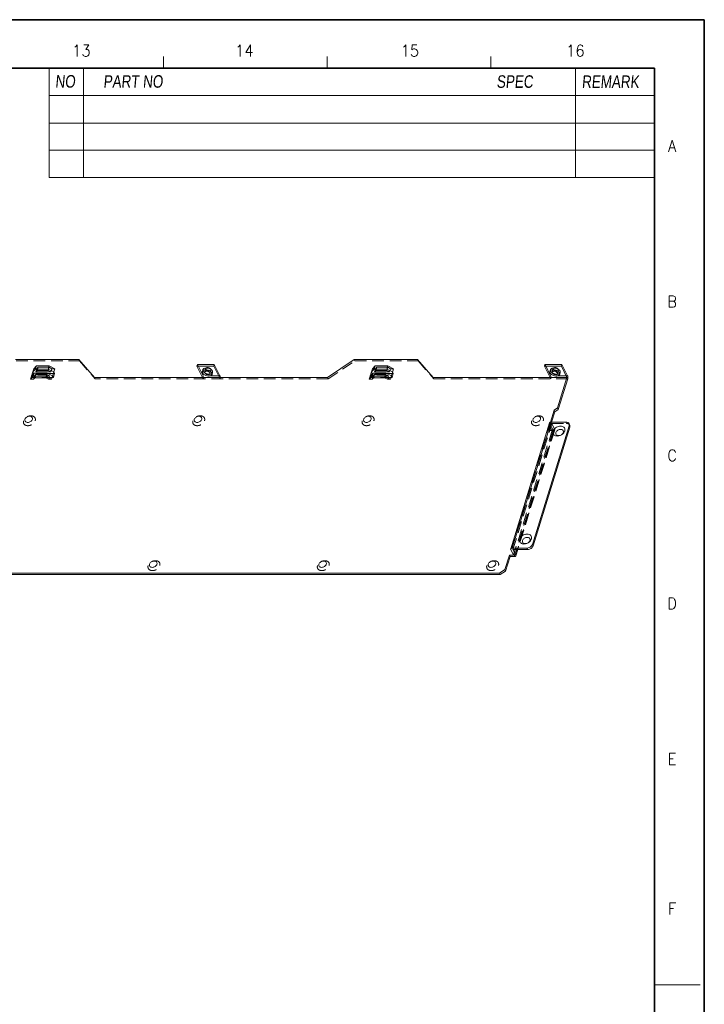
# Model space of a CAD drawing. Header units: millimetres. Extents: x 4497 to 11741, y 5958 to 12619.
# Tile 125 of 256: x 5410 to 5708, y 8010 to 8438. Entities that reach past the tile are written whole.
import ezdxf
from ezdxf.enums import TextEntityAlignment as Align

# ---------------------------------------------------------------- set-up
doc = ezdxf.new("R2010")
doc.units = ezdxf.units.MM
doc.header["$LTSCALE"] = 0.8
doc.linetypes.add('HIDDEN', pattern=[9.525, 6.35, -3.175])
doc.layers.get('0').update_dxf_attribs({"linetype": 'CONTINUOUS', "lineweight": 0})
doc.layers.add('3', color=5, linetype='HIDDEN', lineweight=0)
doc.styles.get("Standard").update_dxf_attribs({"font": 'romans.shx', "width": 0.8, "oblique": 5, "bigfont": 'whgtxt.shx'})

msp = doc.modelspace()

# ---------------------------------------------------------------- linework, layer by layer
at = {"color": 7, "linetype": 'Continuous'}
for p, q in [((5472.315, 8417.228), (5472.315, 8422.208)), ((5543.536, 8417.228), (5543.536, 8422.208)), ((5614.756, 8417.228), (5614.756, 8422.208)), ((5614.756, 8417.228), (5614.756, 8422.208)), ((5685.977, 8018.294), (5705.899, 8018.294))]:
    msp.add_line(p, q, dxfattribs=at)
at = {"color": 7, "linetype": 'Continuous', "lineweight": 35}
for p in [(4546.45, 8417.228), (5685.977, 7619.36)]:
    msp.add_line(p, (5685.977, 8417.228), dxfattribs=at)
at = {"color": 7}
for p, q in [((5422.511, 8417.228), (5422.511, 8369.625)), ((5437.452, 8417.228), (5437.452, 8369.625)), ((5651.612, 8417.228), (5651.612, 8369.625)), ((5422.511, 8405.275), (5685.977, 8405.275)), ((5422.511, 8393.322), (5685.977, 8393.322)), ((5422.511, 8381.579), (5685.977, 8381.579)), ((5422.511, 8369.625), (5685.977, 8369.625))]:
    msp.add_line(p, q, dxfattribs=at)
at = {"linetype": 'Continuous'}
for p, q in [((5407.789, 8290.38), (5435.42, 8290.38)), ((5415.765, 8286.385), (5416.997, 8287.629)), ((5416.561, 8286.219), (5416.997, 8287.629)), ((5416.997, 8287.629), (5422.523, 8287.629)), ((5422.087, 8286.219), (5422.523, 8287.629)), ((5422.523, 8287.629), (5424.975, 8286.385)), ((5435.42, 8290.38), (5442.21, 8282.547)), ((5486.79, 8287.52), (5487.032, 8288.303)), ((5489.231, 8282.547), (5486.79, 8287.52)), ((5486.79, 8287.52), (5494.159, 8287.52)), ((5487.032, 8288.303), (5494.401, 8288.303)), ((5494.159, 8287.52), (5494.401, 8288.303)), ((5494.159, 8287.52), (5496.599, 8282.547)), ((5494.401, 8288.303), (5496.841, 8283.33)), ((5543.619, 8282.547), (5555.25, 8290.38)), ((5555.25, 8290.38), (5582.882, 8290.38)), ((5563.227, 8286.385), (5564.459, 8287.629)), ((5564.023, 8286.219), (5564.459, 8287.629)), ((5564.459, 8287.629), (5569.985, 8287.629)), ((5569.549, 8286.219), (5569.985, 8287.629)), ((5569.985, 8287.629), (5572.437, 8286.385)), ((5582.882, 8290.38), (5589.672, 8282.547)), ((5638.121, 8287.52), (5638.363, 8288.303)), ((5638.121, 8287.52), (5645.489, 8287.52)), ((5640.561, 8282.547), (5638.121, 8287.52)), ((5638.363, 8288.303), (5645.731, 8288.303)), ((5645.489, 8287.52), (5645.731, 8288.303)), ((5645.489, 8287.52), (5647.929, 8282.547)), ((5645.731, 8288.303), (5648.171, 8283.33)), ((5414.361, 8281.842), (5415.765, 8286.385)), ((5414.796, 8283.252), (5416.028, 8284.495)), ((5415.329, 8284.975), (5416.561, 8286.219)), ((5415.634, 8284.354), (5415.329, 8284.975)), ((5415.519, 8283.981), (5415.634, 8284.354)), ((5415.593, 8283.085), (5416.028, 8284.495)), ((5415.888, 8284.354), (5415.634, 8284.354)), ((5416.028, 8284.495), (5421.555, 8284.495)), ((5416.561, 8286.219), (5422.087, 8286.219)), ((5417.248, 8285.597), (5416.632, 8284.975)), ((5423.237, 8284.975), (5416.632, 8284.975)), ((5422.011, 8285.597), (5417.248, 8285.597)), ((5421.119, 8283.085), (5421.555, 8284.495)), ((5421.555, 8284.495), (5424.007, 8283.252)), ((5424.347, 8284.354), (5421.834, 8284.354)), ((5423.237, 8284.975), (5422.011, 8285.597)), ((5422.087, 8286.219), (5424.54, 8284.975)), ((5423.571, 8281.842), (5424.975, 8286.385)), ((5489.198, 8285.211), (5489.44, 8285.994)), ((5493.402, 8283.912), (5493.644, 8284.695)), ((5561.823, 8281.842), (5563.227, 8286.385)), ((5562.258, 8283.252), (5563.49, 8284.495)), ((5562.791, 8284.975), (5564.023, 8286.219)), ((5563.096, 8284.354), (5562.791, 8284.975)), ((5562.981, 8283.981), (5563.096, 8284.354)), ((5563.055, 8283.085), (5563.49, 8284.495)), ((5563.35, 8284.354), (5563.096, 8284.354)), ((5563.49, 8284.495), (5569.017, 8284.495)), ((5564.023, 8286.219), (5569.549, 8286.219)), ((5564.709, 8285.597), (5564.093, 8284.975)), ((5570.699, 8284.975), (5564.093, 8284.975)), ((5569.473, 8285.597), (5564.709, 8285.597)), ((5568.581, 8283.085), (5569.017, 8284.495)), ((5569.017, 8284.495), (5571.469, 8283.252)), ((5571.809, 8284.354), (5569.296, 8284.354)), ((5570.699, 8284.975), (5569.473, 8285.597)), ((5569.549, 8286.219), (5572.001, 8284.975)), ((5571.033, 8281.842), (5572.437, 8286.385)), ((5640.528, 8285.211), (5640.771, 8285.994)), ((5644.732, 8283.912), (5644.974, 8284.695)), ((5414.361, 8281.842), (5415.593, 8283.085)), ((5415.663, 8281.842), (5414.361, 8281.842)), ((5415.593, 8283.085), (5421.119, 8283.085)), ((5416.279, 8282.464), (5415.663, 8281.842)), ((5421.043, 8282.464), (5416.279, 8282.464)), ((5422.269, 8281.842), (5421.043, 8282.464)), ((5421.119, 8283.085), (5423.571, 8281.842)), ((5423.571, 8281.842), (5422.269, 8281.842)), ((5543.619, 8282.547), (5442.21, 8282.547)), ((5561.823, 8281.842), (5563.055, 8283.085)), ((5563.125, 8281.842), (5561.823, 8281.842)), ((5563.055, 8283.085), (5568.581, 8283.085)), ((5563.741, 8282.464), (5563.125, 8281.842)), ((5568.505, 8282.464), (5563.741, 8282.464)), ((5569.731, 8281.842), (5568.505, 8282.464)), ((5568.581, 8283.085), (5571.033, 8281.842)), ((5571.033, 8281.842), (5569.731, 8281.842)), ((5647.929, 8282.547), (5589.672, 8282.547)), ((5643.838, 8269.309), (5647.929, 8282.547)), ((5648.234, 8281.926), (5644.143, 8268.687)), ((5640.732, 8263.132), (5642.326, 8268.291)), ((5641.242, 8263.174), (5642.631, 8267.669)), ((5642.326, 8268.291), (5643.838, 8269.309)), ((5642.631, 8267.669), (5642.326, 8268.291)), ((5642.631, 8267.669), (5644.143, 8268.687)), ((5644.143, 8268.687), (5643.838, 8269.309)), ((5623.428, 8208.014), (5640.372, 8262.847)), ((5624.078, 8208.341), (5641.023, 8263.174)), ((5647.47, 8263.174), (5641.023, 8263.174)), ((5648.781, 8262.488), (5649.086, 8261.867)), ((5632.852, 8209.907), (5648.828, 8261.607)), ((5633.157, 8209.286), (5649.133, 8260.985)), ((5648.828, 8261.607), (5649.133, 8260.985)), ((5623.462, 8207.719), (5624.682, 8205.233)), ((5630.525, 8208.341), (5624.078, 8208.341)), ((5624.383, 8207.719), (5630.83, 8207.719)), ((5625.603, 8205.233), (5624.383, 8207.719)), ((5626.372, 8207.719), (5625.603, 8205.233)), ((5626.497, 8207.719), (5625.638, 8204.938)), ((5630.83, 8207.719), (5630.525, 8208.341)), ((5633.157, 8209.286), (5632.852, 8209.907)), ((5620.904, 8198.966), (5622.84, 8205.233)), ((5621.209, 8198.345), (5623.145, 8204.611)), ((5622.84, 8205.233), (5624.682, 8205.233)), ((5622.84, 8205.233), (5623.145, 8204.611)), ((5623.145, 8204.611), (5624.987, 8204.611)), ((5618.577, 8197.4), (5620.904, 8198.966)), ((5621.209, 8198.345), (5618.882, 8196.778)), ((5621.209, 8198.345), (5620.904, 8198.966)), ((5314.627, 8197.4), (5618.577, 8197.4)), ((5314.932, 8196.778), (5618.882, 8196.778)), ((5618.882, 8196.778), (5618.577, 8197.4))]:
    msp.add_line(p, q, dxfattribs=at)
at = {"color": 7, "linetype": 'Continuous', "lineweight": 35}
msp.add_lwpolyline([(5707.723, 8438.294), (4519.723, 8438.294), (4519.723, 7598.294), (5707.723, 7598.294)], close=True, dxfattribs=at)
at = {"linetype": 'Continuous'}
for centre, radius, start, end in [((5490.857, 8284.057), 2.655, 94.03215, 94.88524), ((5642.187, 8284.057), 2.655, 94.03215, 94.88524), ((5630.918, 8210.59), 2.056, 321.43538, 329.57931)]:
    msp.add_arc(centre, radius, start, end, dxfattribs=at)
for points, knots in [([(5489.274, 8284.561), (5489.222, 8284.666), (5489.151, 8284.88), (5489.167, 8285.109), (5489.198, 8285.209)], [0, 0, 0, 0, 0.5252062, 1, 1, 1, 1]), ([(5489.198, 8285.209), (5489.24, 8285.345), (5489.427, 8285.614), (5489.893, 8285.851), (5490.488, 8285.95), (5491.395, 8285.892), (5492.288, 8285.575), (5492.993, 8285.048), (5493.245, 8284.726), (5493.326, 8284.561)], [0, 0, 0, 0, 0.088012, 0.1916997, 0.3161838, 0.4575266, 0.7521234, 0.8859494, 1, 1, 1, 1]), ([(5493.402, 8283.913), (5493.361, 8283.777), (5493.173, 8283.508), (5492.707, 8283.271), (5492.112, 8283.172), (5491.205, 8283.23), (5490.312, 8283.547), (5489.607, 8284.074), (5489.355, 8284.396), (5489.274, 8284.561)], [0, 0, 0, 0, 0.088012, 0.1916997, 0.3161838, 0.4575266, 0.7521234, 0.8859494, 1, 1, 1, 1]), ([(5489.44, 8285.994), (5489.47, 8286.09), (5489.579, 8286.282), (5489.852, 8286.498), (5490.213, 8286.643), (5490.485, 8286.689), (5490.631, 8286.702)], [0, 0, 0, 0, 0.20803, 0.4375359, 0.7008165, 1, 1, 1, 1]), ([(5490.153, 8284.915), (5490.145, 8284.887), (5490.122, 8284.768), (5490.154, 8284.644), (5490.195, 8284.561)], [0, 0, 0, 0, 0.2361351, 1, 1, 1, 1]), ([(5492.405, 8284.561), (5492.31, 8284.755), (5491.927, 8285.085), (5491.353, 8285.287), (5490.857, 8285.319), (5490.533, 8285.264), (5490.279, 8285.135), (5490.176, 8284.989), (5490.153, 8284.915)], [0, 0, 0, 0, 0.2461385, 0.5414176, 0.6830892, 0.8078299, 0.9117591, 1, 1, 1, 1]), ([(5490.195, 8284.561), (5490.29, 8284.367), (5490.673, 8284.038), (5491.247, 8283.836), (5491.743, 8283.803), (5492.067, 8283.858), (5492.322, 8283.987), (5492.424, 8284.133), (5492.447, 8284.207)], [0, 0, 0, 0, 0.2461385, 0.5414176, 0.6830892, 0.8078299, 0.9117591, 1, 1, 1, 1]), ([(5490.67, 8286.705), (5491.008, 8286.729), (5491.706, 8286.653), (5492.359, 8286.399), (5492.663, 8286.223)], [0, 0, 0, 0, 0.4910752, 1, 1, 1, 1]), ([(5492.447, 8284.207), (5492.455, 8284.235), (5492.478, 8284.354), (5492.446, 8284.479), (5492.405, 8284.561)], [0, 0, 0, 0, 0.2361351, 1, 1, 1, 1]), ([(5492.663, 8286.223), (5492.766, 8286.164), (5493.12, 8285.934), (5493.434, 8285.618), (5493.568, 8285.344)], [0, 0, 0, 0, 0.2804941, 1, 1, 1, 1]), ([(5493.326, 8284.561), (5493.378, 8284.457), (5493.449, 8284.242), (5493.433, 8284.013), (5493.402, 8283.913)], [0, 0, 0, 0, 0.5252062, 1, 1, 1, 1]), ([(5493.568, 8285.344), (5493.62, 8285.24), (5493.692, 8285.025), (5493.675, 8284.796), (5493.644, 8284.695)], [0, 0, 0, 0, 0.5255436, 1, 1, 1, 1]), ([(5496.841, 8283.33), (5496.895, 8283.221), (5496.966, 8282.96), (5496.988, 8282.693), (5496.988, 8282.547)], [0, 0, 0, 0, 0.4553268, 1, 1, 1, 1]), ([(5640.604, 8284.561), (5640.553, 8284.666), (5640.481, 8284.88), (5640.497, 8285.109), (5640.528, 8285.209)], [0, 0, 0, 0, 0.5252062, 1, 1, 1, 1]), ([(5640.528, 8285.209), (5640.57, 8285.345), (5640.758, 8285.614), (5641.224, 8285.851), (5641.818, 8285.95), (5642.725, 8285.892), (5643.618, 8285.575), (5644.323, 8285.048), (5644.576, 8284.726), (5644.657, 8284.561)], [0, 0, 0, 0, 0.088012, 0.1916997, 0.3161838, 0.4575266, 0.7521234, 0.8859494, 1, 1, 1, 1]), ([(5644.733, 8283.913), (5644.691, 8283.777), (5644.503, 8283.508), (5644.037, 8283.271), (5643.442, 8283.172), (5642.535, 8283.23), (5641.642, 8283.547), (5640.937, 8284.074), (5640.685, 8284.396), (5640.604, 8284.561)], [0, 0, 0, 0, 0.088012, 0.1916997, 0.3161838, 0.4575266, 0.7521234, 0.8859494, 1, 1, 1, 1]), ([(5640.77, 8285.994), (5640.8, 8286.09), (5640.909, 8286.282), (5641.182, 8286.498), (5641.543, 8286.643), (5641.816, 8286.689), (5641.961, 8286.702)], [0, 0, 0, 0, 0.20803, 0.4375359, 0.7008165, 1, 1, 1, 1]), ([(5641.484, 8284.915), (5641.475, 8284.887), (5641.453, 8284.768), (5641.485, 8284.644), (5641.525, 8284.561)], [0, 0, 0, 0, 0.2361351, 1, 1, 1, 1]), ([(5643.736, 8284.561), (5643.64, 8284.755), (5643.257, 8285.085), (5642.683, 8285.287), (5642.187, 8285.319), (5641.863, 8285.264), (5641.609, 8285.135), (5641.506, 8284.989), (5641.484, 8284.915)], [0, 0, 0, 0, 0.2461385, 0.5414176, 0.6830892, 0.8078299, 0.9117591, 1, 1, 1, 1]), ([(5641.525, 8284.561), (5641.62, 8284.367), (5642.004, 8284.038), (5642.578, 8283.836), (5643.074, 8283.803), (5643.398, 8283.858), (5643.652, 8283.987), (5643.754, 8284.133), (5643.777, 8284.207)], [0, 0, 0, 0, 0.2461385, 0.5414176, 0.6830892, 0.8078299, 0.9117591, 1, 1, 1, 1]), ([(5642, 8286.705), (5642.339, 8286.729), (5643.037, 8286.653), (5643.689, 8286.399), (5643.993, 8286.223)], [0, 0, 0, 0, 0.4910752, 1, 1, 1, 1]), ([(5643.777, 8284.207), (5643.785, 8284.235), (5643.808, 8284.354), (5643.776, 8284.479), (5643.736, 8284.561)], [0, 0, 0, 0, 0.2361351, 1, 1, 1, 1]), ([(5643.993, 8286.223), (5644.096, 8286.164), (5644.45, 8285.934), (5644.764, 8285.618), (5644.899, 8285.344)], [0, 0, 0, 0, 0.2804941, 1, 1, 1, 1]), ([(5644.657, 8284.561), (5644.708, 8284.457), (5644.779, 8284.242), (5644.764, 8284.013), (5644.733, 8283.913)], [0, 0, 0, 0, 0.5252062, 1, 1, 1, 1]), ([(5644.899, 8285.344), (5644.95, 8285.24), (5645.022, 8285.025), (5645.006, 8284.796), (5644.974, 8284.695)], [0, 0, 0, 0, 0.5255436, 1, 1, 1, 1]), ([(5648.316, 8282.662), (5648.313, 8282.726), (5648.294, 8282.953), (5648.244, 8283.183), (5648.171, 8283.33)], [0, 0, 0, 0, 0.2798712, 1, 1, 1, 1]), ([(5648.234, 8281.926), (5648.251, 8281.98), (5648.31, 8282.22), (5648.325, 8282.471), (5648.316, 8282.662)], [0, 0, 0, 0, 0.2283882, 1, 1, 1, 1]), ([(5411.956, 8264.374), (5411.904, 8264.206), (5411.867, 8263.853), (5412.1, 8263.364), (5412.569, 8263.061), (5413.166, 8262.969), (5413.812, 8263.081), (5414.59, 8263.454), (5415.058, 8263.979), (5415.18, 8264.374)], [0, 0, 0, 0, 0.1115661, 0.2160473, 0.3270874, 0.4530227, 0.5924429, 0.7372487, 1, 1, 1, 1]), ([(5415.18, 8264.374), (5415.232, 8264.542), (5415.269, 8264.895), (5415.036, 8265.384), (5414.567, 8265.687), (5413.969, 8265.779), (5413.323, 8265.667), (5412.546, 8265.294), (5412.078, 8264.769), (5411.956, 8264.374)], [0, 0, 0, 0, 0.1115661, 0.2160473, 0.3270874, 0.4530227, 0.5924429, 0.7372487, 1, 1, 1, 1]), ([(5485.687, 8264.374), (5485.635, 8264.206), (5485.598, 8263.853), (5485.831, 8263.364), (5486.3, 8263.061), (5486.897, 8262.969), (5487.543, 8263.081), (5488.321, 8263.454), (5488.789, 8263.979), (5488.911, 8264.374)], [0, 0, 0, 0, 0.1115661, 0.2160473, 0.3270874, 0.4530227, 0.5924429, 0.7372487, 1, 1, 1, 1]), ([(5488.911, 8264.374), (5488.963, 8264.542), (5489, 8264.895), (5488.767, 8265.384), (5488.298, 8265.687), (5487.7, 8265.779), (5487.054, 8265.667), (5486.277, 8265.294), (5485.809, 8264.769), (5485.687, 8264.374)], [0, 0, 0, 0, 0.1115661, 0.2160473, 0.3270874, 0.4530227, 0.5924429, 0.7372487, 1, 1, 1, 1]), ([(5559.418, 8264.374), (5559.366, 8264.206), (5559.329, 8263.853), (5559.562, 8263.364), (5560.031, 8263.061), (5560.628, 8262.969), (5561.274, 8263.081), (5562.052, 8263.454), (5562.52, 8263.979), (5562.642, 8264.374)], [0, 0, 0, 0, 0.1115661, 0.2160473, 0.3270874, 0.4530227, 0.5924429, 0.7372487, 1, 1, 1, 1]), ([(5562.642, 8264.374), (5562.693, 8264.542), (5562.731, 8264.895), (5562.498, 8265.384), (5562.029, 8265.687), (5561.431, 8265.779), (5560.785, 8265.667), (5560.008, 8265.294), (5559.54, 8264.769), (5559.418, 8264.374)], [0, 0, 0, 0, 0.1115661, 0.2160473, 0.3270874, 0.4530227, 0.5924429, 0.7372487, 1, 1, 1, 1]), ([(5633.149, 8264.374), (5633.097, 8264.206), (5633.06, 8263.853), (5633.293, 8263.364), (5633.762, 8263.061), (5634.359, 8262.969), (5635.005, 8263.081), (5635.783, 8263.454), (5636.251, 8263.979), (5636.373, 8264.374)], [0, 0, 0, 0, 0.1115661, 0.2160473, 0.3270874, 0.4530227, 0.5924429, 0.7372487, 1, 1, 1, 1]), ([(5636.373, 8264.374), (5636.424, 8264.542), (5636.462, 8264.895), (5636.229, 8265.384), (5635.759, 8265.687), (5635.162, 8265.779), (5634.516, 8265.667), (5633.739, 8265.294), (5633.271, 8264.769), (5633.149, 8264.374)], [0, 0, 0, 0, 0.1115661, 0.2160473, 0.3270874, 0.4530227, 0.5924429, 0.7372487, 1, 1, 1, 1]), ([(5640.372, 8262.847), (5640.404, 8262.951), (5640.552, 8263.087), (5640.796, 8263.16), (5640.944, 8263.174), (5641.023, 8263.174)], [0, 0, 0, 0, 0.424774, 0.6937181, 1, 1, 1, 1]), ([(5648.781, 8262.488), (5648.73, 8262.594), (5648.585, 8262.793), (5648.158, 8263.096), (5647.745, 8263.174), (5647.47, 8263.174)], [0, 0, 0, 0, 0.2276135, 0.4666931, 1, 1, 1, 1]), ([(5648.828, 8261.607), (5648.844, 8261.657), (5648.893, 8261.853), (5648.899, 8262.06), (5648.873, 8262.207)], [0, 0, 0, 0, 0.2609245, 1, 1, 1, 1]), ([(5645.93, 8257.873), (5645.494, 8257.536), (5644.723, 8257.175), (5643.663, 8257.071), (5642.937, 8257.19), (5642.334, 8257.504), (5641.921, 8258), (5641.758, 8258.622), (5641.82, 8259.049), (5641.885, 8259.257)], [0, 0, 0, 0, 0.2898787, 0.4285996, 0.5561559, 0.671607, 0.7787465, 0.8855404, 1, 1, 1, 1]), ([(5641.885, 8259.257), (5641.906, 8259.325), (5642.008, 8259.604), (5642.164, 8259.863), (5642.302, 8260.042)], [0, 0, 0, 0, 0.2387406, 1, 1, 1, 1]), ([(5642.302, 8260.042), (5642.675, 8260.528), (5643.469, 8261.098), (5644.645, 8261.421), (5645.518, 8261.423), (5646.28, 8261.172), (5646.838, 8260.671), (5647.085, 8259.977), (5647.023, 8259.491), (5646.951, 8259.257)], [0, 0, 0, 0, 0.2807764, 0.4231138, 0.5559449, 0.6752657, 0.7830057, 0.8877241, 1, 1, 1, 1]), ([(5646.335, 8258.635), (5646.213, 8258.241), (5645.745, 8257.715), (5644.967, 8257.343), (5644.321, 8257.23), (5643.724, 8257.322), (5643.254, 8257.626), (5643.022, 8258.114), (5643.059, 8258.468), (5643.111, 8258.635)], [0, 0, 0, 0, 0.2627513, 0.4075571, 0.5469773, 0.6729126, 0.7839527, 0.8884339, 1, 1, 1, 1]), ([(5643.111, 8258.635), (5643.233, 8259.03), (5643.701, 8259.556), (5644.478, 8259.928), (5645.124, 8260.04), (5645.721, 8259.949), (5646.191, 8259.645), (5646.424, 8259.157), (5646.386, 8258.803), (5646.335, 8258.635)], [0, 0, 0, 0, 0.2627513, 0.4075571, 0.5469773, 0.6729126, 0.7839527, 0.8884339, 1, 1, 1, 1]), ([(5646.522, 8258.457), (5646.48, 8258.403), (5646.302, 8258.19), (5646.096, 8258.001), (5645.93, 8257.873)], [0, 0, 0, 0, 0.2441528, 1, 1, 1, 1]), ([(5646.951, 8259.257), (5646.929, 8259.188), (5646.824, 8258.903), (5646.664, 8258.639), (5646.522, 8258.457)], [0, 0, 0, 0, 0.2385649, 1, 1, 1, 1]), ([(5649.179, 8261.581), (5649.187, 8261.533), (5649.208, 8261.334), (5649.178, 8261.131), (5649.133, 8260.985)], [0, 0, 0, 0, 0.2415067, 1, 1, 1, 1]), ([(5631.406, 8210.873), (5630.97, 8210.536), (5630.199, 8210.176), (5629.139, 8210.072), (5628.413, 8210.19), (5627.81, 8210.505), (5627.397, 8211), (5627.234, 8211.623), (5627.296, 8212.05), (5627.361, 8212.257)], [0, 0, 0, 0, 0.2898787, 0.4285996, 0.5561559, 0.671607, 0.7787465, 0.8855404, 1, 1, 1, 1]), ([(5627.361, 8212.257), (5627.552, 8212.878), (5628.288, 8213.704), (5629.358, 8214.216), (5630.044, 8214.382), (5630.7, 8214.438), (5631.463, 8214.321), (5632.201, 8213.844), (5632.567, 8213.077), (5632.508, 8212.521), (5632.427, 8212.257)], [0, 0, 0, 0, 0.2626404, 0.4073913, 0.4785517, 0.5471619, 0.673045, 0.7840423, 0.8884659, 1, 1, 1, 1]), ([(5631.811, 8211.636), (5631.689, 8211.241), (5631.221, 8210.716), (5630.443, 8210.343), (5629.797, 8210.231), (5629.2, 8210.323), (5628.73, 8210.626), (5628.498, 8211.115), (5628.535, 8211.468), (5628.587, 8211.636)], [0, 0, 0, 0, 0.2627513, 0.4075571, 0.5469773, 0.6729126, 0.7839527, 0.8884339, 1, 1, 1, 1]), ([(5628.587, 8211.636), (5628.709, 8212.03), (5629.177, 8212.556), (5629.954, 8212.929), (5630.6, 8213.041), (5631.197, 8212.949), (5631.667, 8212.646), (5631.9, 8212.157), (5631.862, 8211.803), (5631.811, 8211.636)], [0, 0, 0, 0, 0.2627513, 0.4075571, 0.5469773, 0.6729126, 0.7839527, 0.8884339, 1, 1, 1, 1]), ([(5631.998, 8211.457), (5631.956, 8211.404), (5631.778, 8211.191), (5631.572, 8211.001), (5631.406, 8210.873)], [0, 0, 0, 0, 0.2441528, 1, 1, 1, 1]), ([(5632.427, 8212.257), (5632.405, 8212.188), (5632.3, 8211.903), (5632.14, 8211.639), (5631.998, 8211.457)], [0, 0, 0, 0, 0.2385649, 1, 1, 1, 1]), ([(5623.427, 8208.014), (5623.421, 8207.991), (5623.401, 8207.892), (5623.428, 8207.788), (5623.462, 8207.719)], [0, 0, 0, 0, 0.2358516, 1, 1, 1, 1]), ([(5624.078, 8208.341), (5624, 8208.341), (5623.852, 8208.327), (5623.608, 8208.254), (5623.459, 8208.118), (5623.427, 8208.014)], [0, 0, 0, 0, 0.3062819, 0.575226, 1, 1, 1, 1]), ([(5630.525, 8208.341), (5630.712, 8208.341), (5631.463, 8208.436), (5632.173, 8208.864), (5632.526, 8209.308)], [0, 0, 0, 0, 0.2472678, 1, 1, 1, 1]), ([(5633.157, 8209.286), (5633.017, 8208.835), (5632.316, 8208.041), (5631.336, 8207.719), (5630.83, 8207.719)], [0, 0, 0, 0, 0.4830182, 1, 1, 1, 1]), ([(5632.692, 8209.549), (5632.709, 8209.578), (5632.772, 8209.693), (5632.823, 8209.815), (5632.852, 8209.907)], [0, 0, 0, 0, 0.2579236, 1, 1, 1, 1]), ([(5469.424, 8201.316), (5469.476, 8201.484), (5469.514, 8201.837), (5469.281, 8202.326), (5468.811, 8202.629), (5468.214, 8202.721), (5467.568, 8202.609), (5466.791, 8202.236), (5466.323, 8201.711), (5466.201, 8201.316)], [0, 0, 0, 0, 0.1115661, 0.2160473, 0.3270874, 0.4530227, 0.5924429, 0.7372487, 1, 1, 1, 1]), ([(5543.155, 8201.316), (5543.207, 8201.484), (5543.244, 8201.837), (5543.012, 8202.326), (5542.542, 8202.629), (5541.945, 8202.721), (5541.299, 8202.609), (5540.522, 8202.236), (5540.054, 8201.711), (5539.932, 8201.316)], [0, 0, 0, 0, 0.1115661, 0.2160473, 0.3270874, 0.4530227, 0.5924429, 0.7372487, 1, 1, 1, 1]), ([(5616.886, 8201.316), (5616.938, 8201.484), (5616.975, 8201.837), (5616.743, 8202.326), (5616.273, 8202.629), (5615.676, 8202.721), (5615.03, 8202.609), (5614.252, 8202.236), (5613.784, 8201.711), (5613.663, 8201.316)], [0, 0, 0, 0, 0.1115661, 0.2160473, 0.3270874, 0.4530227, 0.5924429, 0.7372487, 1, 1, 1, 1]), ([(5624.987, 8204.611), (5625.065, 8204.611), (5625.213, 8204.625), (5625.458, 8204.698), (5625.606, 8204.834), (5625.638, 8204.938)], [0, 0, 0, 0, 0.3062819, 0.575226, 1, 1, 1, 1]), ([(5625.638, 8204.938), (5625.645, 8204.961), (5625.664, 8205.06), (5625.637, 8205.164), (5625.603, 8205.233)], [0, 0, 0, 0, 0.2358516, 1, 1, 1, 1]), ([(5466.201, 8201.316), (5466.149, 8201.149), (5466.112, 8200.795), (5466.344, 8200.306), (5466.814, 8200.003), (5467.411, 8199.911), (5468.057, 8200.023), (5468.834, 8200.396), (5469.302, 8200.922), (5469.424, 8201.316)], [0, 0, 0, 0, 0.1115661, 0.2160473, 0.3270874, 0.4530227, 0.5924429, 0.7372487, 1, 1, 1, 1]), ([(5539.932, 8201.316), (5539.88, 8201.149), (5539.842, 8200.795), (5540.075, 8200.306), (5540.545, 8200.003), (5541.142, 8199.911), (5541.788, 8200.023), (5542.565, 8200.396), (5543.033, 8200.922), (5543.155, 8201.316)], [0, 0, 0, 0, 0.1115661, 0.2160473, 0.3270874, 0.4530227, 0.5924429, 0.7372487, 1, 1, 1, 1]), ([(5613.663, 8201.316), (5613.611, 8201.149), (5613.573, 8200.795), (5613.806, 8200.306), (5614.276, 8200.003), (5614.873, 8199.911), (5615.519, 8200.023), (5616.296, 8200.396), (5616.764, 8200.922), (5616.886, 8201.316)], [0, 0, 0, 0, 0.1115661, 0.2160473, 0.3270874, 0.4530227, 0.5924429, 0.7372487, 1, 1, 1, 1])]:
    msp.add_open_spline(points, degree=3, knots=knots, dxfattribs=at)
for points in [[(5648.873, 8262.207), (5648.856, 8262.304), (5648.825, 8262.4), (5648.781, 8262.488)], [(5649.086, 8261.867), (5649.13, 8261.777), (5649.162, 8261.68), (5649.179, 8261.581)]]:
    msp.add_open_spline(points, degree=3, dxfattribs=at)
at = {"layer": '3'}
for p, q in [((5408.094, 8289.759), (5435.725, 8289.759)), ((5435.725, 8289.759), (5435.42, 8290.38)), ((5435.725, 8289.759), (5442.515, 8281.926)), ((5489.473, 8283.33), (5487.032, 8288.303)), ((5543.924, 8281.926), (5555.556, 8289.759)), ((5555.556, 8289.759), (5555.25, 8290.38)), ((5555.556, 8289.759), (5583.187, 8289.759)), ((5583.187, 8289.759), (5582.882, 8290.38)), ((5583.187, 8289.759), (5589.977, 8281.926)), ((5640.803, 8283.33), (5638.363, 8288.303)), ((5415.101, 8282.631), (5414.796, 8283.252)), ((5415.101, 8282.631), (5415.519, 8283.981)), ((5415.663, 8281.842), (5416.099, 8283.252)), ((5417.067, 8286.385), (5415.765, 8286.385)), ((5421.834, 8284.354), (5415.888, 8284.354)), ((5416.715, 8283.874), (5416.099, 8283.252)), ((5422.704, 8283.252), (5416.099, 8283.252)), ((5416.279, 8282.464), (5416.715, 8283.874)), ((5416.632, 8284.975), (5417.067, 8286.385)), ((5421.478, 8283.874), (5416.715, 8283.874)), ((5417.683, 8287.007), (5417.067, 8286.385)), ((5417.248, 8285.597), (5417.683, 8287.007)), ((5422.447, 8287.007), (5417.683, 8287.007)), ((5421.043, 8282.464), (5421.478, 8283.874)), ((5422.704, 8283.252), (5421.478, 8283.874)), ((5422.011, 8285.597), (5422.447, 8287.007)), ((5422.269, 8281.842), (5422.704, 8283.252)), ((5423.673, 8286.385), (5422.447, 8287.007)), ((5423.237, 8284.975), (5423.673, 8286.385)), ((5424.975, 8286.385), (5423.673, 8286.385)), ((5424.007, 8283.252), (5424.312, 8282.631)), ((5424.312, 8282.631), (5424.845, 8284.354)), ((5424.845, 8284.354), (5424.347, 8284.354)), ((5424.54, 8284.975), (5424.845, 8284.354)), ((5496.841, 8283.33), (5489.473, 8283.33)), ((5490.154, 8284.915), (5490.638, 8286.482)), ((5492.447, 8284.207), (5492.931, 8285.773)), ((5562.563, 8282.631), (5562.258, 8283.252)), ((5562.563, 8282.631), (5562.981, 8283.981)), ((5563.125, 8281.842), (5563.561, 8283.252)), ((5564.529, 8286.385), (5563.227, 8286.385)), ((5569.296, 8284.354), (5563.35, 8284.354)), ((5564.177, 8283.874), (5563.561, 8283.252)), ((5570.166, 8283.252), (5563.561, 8283.252)), ((5563.741, 8282.464), (5564.177, 8283.874)), ((5564.093, 8284.975), (5564.529, 8286.385)), ((5568.94, 8283.874), (5564.177, 8283.874)), ((5565.145, 8287.007), (5564.529, 8286.385)), ((5564.709, 8285.597), (5565.145, 8287.007)), ((5569.908, 8287.007), (5565.145, 8287.007)), ((5568.505, 8282.464), (5568.94, 8283.874)), ((5570.166, 8283.252), (5568.94, 8283.874)), ((5569.473, 8285.597), (5569.908, 8287.007)), ((5569.731, 8281.842), (5570.166, 8283.252)), ((5571.135, 8286.385), (5569.908, 8287.007)), ((5570.699, 8284.975), (5571.135, 8286.385)), ((5572.437, 8286.385), (5571.135, 8286.385)), ((5571.469, 8283.252), (5571.774, 8282.631)), ((5571.774, 8282.631), (5572.306, 8284.354)), ((5572.306, 8284.354), (5571.809, 8284.354)), ((5572.001, 8284.975), (5572.306, 8284.354)), ((5648.171, 8283.33), (5640.803, 8283.33)), ((5641.484, 8284.915), (5641.968, 8286.482)), ((5643.777, 8284.207), (5644.261, 8285.773)), ((5424.312, 8282.631), (5415.101, 8282.631)), ((5442.515, 8281.926), (5442.21, 8282.547)), ((5543.924, 8281.926), (5442.515, 8281.926)), ((5489.536, 8281.926), (5489.231, 8282.547)), ((5496.904, 8281.926), (5496.599, 8282.547)), ((5543.924, 8281.926), (5543.619, 8282.547)), ((5571.774, 8282.631), (5562.563, 8282.631)), ((5589.977, 8281.926), (5589.672, 8282.547)), ((5648.234, 8281.926), (5589.977, 8281.926)), ((5640.866, 8281.926), (5640.561, 8282.547)), ((5623.462, 8207.719), (5640.407, 8262.552)), ((5624.383, 8207.719), (5641.328, 8262.552)), ((5639.785, 8260.066), (5640.732, 8263.132)), ((5640.09, 8259.444), (5641.242, 8263.174)), ((5640.407, 8262.552), (5641.627, 8260.066)), ((5641.328, 8262.552), (5647.775, 8262.552)), ((5642.548, 8260.066), (5641.328, 8262.552)), ((5647.47, 8263.174), (5647.775, 8262.552)), ((5641.627, 8260.066), (5624.682, 8205.233)), ((5641.932, 8259.444), (5624.987, 8204.611)), ((5642.548, 8260.066), (5626.372, 8207.719)), ((5642.582, 8259.77), (5626.497, 8207.719)), ((5641.627, 8260.066), (5639.785, 8260.066)), ((5639.785, 8260.066), (5640.09, 8259.444)), ((5641.932, 8259.444), (5640.09, 8259.444))]:
    msp.add_line(p, q, dxfattribs=at)
msp.add_arc((5494.505, 8282.545), 2.483, 353.70897, 0.05603, dxfattribs=at)
for points, knots in [([(5489.516, 8285.344), (5489.464, 8285.449), (5489.393, 8285.664), (5489.409, 8285.893), (5489.44, 8285.994)], [0, 0, 0, 0, 0.5255436, 1, 1, 1, 1]), ([(5489.536, 8281.926), (5489.608, 8282.161), (5489.64, 8282.542), (5489.585, 8283.014), (5489.519, 8283.237), (5489.473, 8283.33)], [0, 0, 0, 0, 0.518485, 0.7806114, 1, 1, 1, 1]), ([(5493.644, 8284.695), (5493.602, 8284.559), (5493.414, 8284.291), (5492.948, 8284.054), (5492.353, 8283.956), (5491.446, 8284.014), (5490.554, 8284.33), (5489.849, 8284.857), (5489.597, 8285.179), (5489.516, 8285.344)], [0, 0, 0, 0, 0.0880249, 0.1917319, 0.3162249, 0.4575704, 0.7521703, 0.8859352, 1, 1, 1, 1]), ([(5490.679, 8286.128), (5490.664, 8286.157), (5490.619, 8286.268), (5490.612, 8286.398), (5490.637, 8286.481)], [0, 0, 0, 0, 0.2732026, 1, 1, 1, 1]), ([(5490.637, 8286.481), (5490.66, 8286.555), (5490.763, 8286.702), (5491.017, 8286.831), (5491.341, 8286.885), (5491.837, 8286.853), (5492.411, 8286.651), (5492.794, 8286.322), (5492.889, 8286.128)], [0, 0, 0, 0, 0.0882193, 0.1921512, 0.3169285, 0.4586041, 0.7538947, 1, 1, 1, 1]), ([(5492.931, 8285.774), (5492.908, 8285.7), (5492.806, 8285.554), (5492.552, 8285.424), (5492.227, 8285.37), (5491.731, 8285.402), (5491.157, 8285.604), (5490.774, 8285.934), (5490.679, 8286.128)], [0, 0, 0, 0, 0.0882193, 0.1921512, 0.3169285, 0.4586041, 0.7538947, 1, 1, 1, 1]), ([(5492.889, 8286.128), (5492.904, 8286.098), (5492.949, 8285.987), (5492.957, 8285.858), (5492.931, 8285.774)], [0, 0, 0, 0, 0.2732026, 1, 1, 1, 1]), ([(5640.846, 8285.344), (5640.795, 8285.449), (5640.723, 8285.664), (5640.739, 8285.893), (5640.77, 8285.994)], [0, 0, 0, 0, 0.5255436, 1, 1, 1, 1]), ([(5640.866, 8281.926), (5640.939, 8282.161), (5640.97, 8282.542), (5640.916, 8283.014), (5640.849, 8283.237), (5640.803, 8283.33)], [0, 0, 0, 0, 0.518485, 0.7806114, 1, 1, 1, 1]), ([(5644.974, 8284.695), (5644.933, 8284.559), (5644.744, 8284.291), (5644.279, 8284.054), (5643.684, 8283.956), (5642.777, 8284.014), (5641.884, 8284.33), (5641.179, 8284.857), (5640.927, 8285.179), (5640.846, 8285.344)], [0, 0, 0, 0, 0.0880249, 0.1917319, 0.3162249, 0.4575704, 0.7521703, 0.8859352, 1, 1, 1, 1]), ([(5642.009, 8286.128), (5641.995, 8286.157), (5641.949, 8286.268), (5641.942, 8286.398), (5641.968, 8286.481)], [0, 0, 0, 0, 0.2732026, 1, 1, 1, 1]), ([(5641.968, 8286.481), (5641.991, 8286.555), (5642.093, 8286.702), (5642.347, 8286.831), (5642.671, 8286.885), (5643.167, 8286.853), (5643.741, 8286.651), (5644.125, 8286.322), (5644.22, 8286.128)], [0, 0, 0, 0, 0.0882193, 0.1921512, 0.3169285, 0.4586041, 0.7538947, 1, 1, 1, 1]), ([(5644.261, 8285.774), (5644.238, 8285.7), (5644.136, 8285.554), (5643.882, 8285.424), (5643.558, 8285.37), (5643.062, 8285.402), (5642.488, 8285.604), (5642.104, 8285.934), (5642.009, 8286.128)], [0, 0, 0, 0, 0.0882193, 0.1921512, 0.3169285, 0.4586041, 0.7538947, 1, 1, 1, 1]), ([(5644.22, 8286.128), (5644.234, 8286.098), (5644.28, 8285.987), (5644.287, 8285.858), (5644.261, 8285.774)], [0, 0, 0, 0, 0.2732026, 1, 1, 1, 1]), ([(5496.974, 8282.273), (5496.97, 8282.242), (5496.955, 8282.124), (5496.93, 8282.008), (5496.904, 8281.926)], [0, 0, 0, 0, 0.2650551, 1, 1, 1, 1]), ([(5411.34, 8263.752), (5411.259, 8263.489), (5411.2, 8262.933), (5411.566, 8262.166), (5412.303, 8261.689), (5413.067, 8261.572), (5413.722, 8261.627), (5414.409, 8261.794), (5415.479, 8262.306), (5416.214, 8263.132), (5416.406, 8263.752)], [0, 0, 0, 0, 0.111534, 0.215958, 0.3269552, 0.4528383, 0.5214484, 0.5926089, 0.7373601, 1, 1, 1, 1]), ([(5416.406, 8263.752), (5416.487, 8264.016), (5416.546, 8264.572), (5416.18, 8265.339), (5415.443, 8265.816), (5414.679, 8265.933), (5414.024, 8265.877), (5413.337, 8265.711), (5412.267, 8265.199), (5411.532, 8264.372), (5411.34, 8263.752)], [0, 0, 0, 0, 0.111534, 0.215958, 0.3269552, 0.4528383, 0.5214484, 0.5926089, 0.7373601, 1, 1, 1, 1]), ([(5485.071, 8263.752), (5484.99, 8263.489), (5484.931, 8262.933), (5485.297, 8262.166), (5486.034, 8261.689), (5486.798, 8261.572), (5487.453, 8261.627), (5488.14, 8261.794), (5489.21, 8262.306), (5489.945, 8263.132), (5490.137, 8263.752)], [0, 0, 0, 0, 0.111534, 0.215958, 0.3269552, 0.4528383, 0.5214484, 0.5926089, 0.7373601, 1, 1, 1, 1]), ([(5490.137, 8263.752), (5490.218, 8264.016), (5490.277, 8264.572), (5489.911, 8265.339), (5489.174, 8265.816), (5488.41, 8265.933), (5487.755, 8265.877), (5487.068, 8265.711), (5485.998, 8265.199), (5485.263, 8264.372), (5485.071, 8263.752)], [0, 0, 0, 0, 0.111534, 0.215958, 0.3269552, 0.4528383, 0.5214484, 0.5926089, 0.7373601, 1, 1, 1, 1]), ([(5558.802, 8263.752), (5558.721, 8263.489), (5558.662, 8262.933), (5559.028, 8262.166), (5559.765, 8261.689), (5560.529, 8261.572), (5561.184, 8261.627), (5561.871, 8261.794), (5562.941, 8262.306), (5563.676, 8263.132), (5563.868, 8263.752)], [0, 0, 0, 0, 0.111534, 0.215958, 0.3269552, 0.4528383, 0.5214484, 0.5926089, 0.7373601, 1, 1, 1, 1]), ([(5563.868, 8263.752), (5563.949, 8264.016), (5564.008, 8264.572), (5563.642, 8265.339), (5562.905, 8265.816), (5562.141, 8265.933), (5561.485, 8265.877), (5560.799, 8265.711), (5559.729, 8265.199), (5558.994, 8264.372), (5558.802, 8263.752)], [0, 0, 0, 0, 0.111534, 0.215958, 0.3269552, 0.4528383, 0.5214484, 0.5926089, 0.7373601, 1, 1, 1, 1]), ([(5632.533, 8263.752), (5632.451, 8263.489), (5632.393, 8262.933), (5632.759, 8262.166), (5633.496, 8261.689), (5634.26, 8261.572), (5634.915, 8261.627), (5635.602, 8261.794), (5636.672, 8262.306), (5637.407, 8263.132), (5637.599, 8263.752)], [0, 0, 0, 0, 0.111534, 0.215958, 0.3269552, 0.4528383, 0.5214484, 0.5926089, 0.7373601, 1, 1, 1, 1]), ([(5637.599, 8263.752), (5637.68, 8264.016), (5637.739, 8264.572), (5637.373, 8265.339), (5636.636, 8265.816), (5635.872, 8265.933), (5635.216, 8265.877), (5634.53, 8265.711), (5633.46, 8265.199), (5632.724, 8264.372), (5632.533, 8263.752)], [0, 0, 0, 0, 0.111534, 0.215958, 0.3269552, 0.4528383, 0.5214484, 0.5926089, 0.7373601, 1, 1, 1, 1]), ([(5640.407, 8262.552), (5640.395, 8262.577), (5640.357, 8262.669), (5640.351, 8262.777), (5640.372, 8262.847)], [0, 0, 0, 0, 0.2732051, 1, 1, 1, 1]), ([(5647.775, 8262.552), (5648.05, 8262.552), (5648.463, 8262.474), (5648.89, 8262.171), (5649.035, 8261.972), (5649.086, 8261.867)], [0, 0, 0, 0, 0.5333069, 0.7723865, 1, 1, 1, 1]), ([(5642.582, 8259.771), (5642.55, 8259.667), (5642.402, 8259.53), (5642.158, 8259.458), (5642.01, 8259.444), (5641.932, 8259.444)], [0, 0, 0, 0, 0.424774, 0.6937181, 1, 1, 1, 1]), ([(5642.548, 8260.066), (5642.56, 8260.041), (5642.598, 8259.949), (5642.604, 8259.841), (5642.582, 8259.771)], [0, 0, 0, 0, 0.2732051, 1, 1, 1, 1]), ([(5470.65, 8200.695), (5470.732, 8200.958), (5470.791, 8201.514), (5470.425, 8202.281), (5469.687, 8202.758), (5468.924, 8202.875), (5468.268, 8202.819), (5467.582, 8202.653), (5466.511, 8202.141), (5465.776, 8201.315), (5465.585, 8200.695)], [0, 0, 0, 0, 0.111534, 0.215958, 0.3269552, 0.4528383, 0.5214484, 0.5926089, 0.7373601, 1, 1, 1, 1]), ([(5544.381, 8200.695), (5544.463, 8200.958), (5544.522, 8201.514), (5544.155, 8202.281), (5543.418, 8202.758), (5542.655, 8202.875), (5541.999, 8202.819), (5541.312, 8202.653), (5540.242, 8202.141), (5539.507, 8201.315), (5539.316, 8200.695)], [0, 0, 0, 0, 0.111534, 0.215958, 0.3269552, 0.4528383, 0.5214484, 0.5926089, 0.7373601, 1, 1, 1, 1]), ([(5618.112, 8200.695), (5618.194, 8200.958), (5618.253, 8201.514), (5617.886, 8202.281), (5617.149, 8202.758), (5616.386, 8202.875), (5615.73, 8202.819), (5615.043, 8202.653), (5613.973, 8202.141), (5613.238, 8201.315), (5613.047, 8200.695)], [0, 0, 0, 0, 0.111534, 0.215958, 0.3269552, 0.4528383, 0.5214484, 0.5926089, 0.7373601, 1, 1, 1, 1]), ([(5465.585, 8200.695), (5465.503, 8200.431), (5465.444, 8199.875), (5465.811, 8199.108), (5466.548, 8198.631), (5467.311, 8198.514), (5467.967, 8198.57), (5468.654, 8198.736), (5469.724, 8199.248), (5470.459, 8200.075), (5470.65, 8200.695)], [0, 0, 0, 0, 0.111534, 0.215958, 0.3269552, 0.4528383, 0.5214484, 0.5926089, 0.7373601, 1, 1, 1, 1]), ([(5539.316, 8200.695), (5539.234, 8200.431), (5539.175, 8199.875), (5539.542, 8199.108), (5540.279, 8198.631), (5541.042, 8198.514), (5541.698, 8198.57), (5542.385, 8198.736), (5543.455, 8199.248), (5544.19, 8200.075), (5544.381, 8200.695)], [0, 0, 0, 0, 0.111534, 0.215958, 0.3269552, 0.4528383, 0.5214484, 0.5926089, 0.7373601, 1, 1, 1, 1]), ([(5613.047, 8200.695), (5612.965, 8200.431), (5612.906, 8199.875), (5613.272, 8199.108), (5614.01, 8198.631), (5614.773, 8198.514), (5615.429, 8198.57), (5616.115, 8198.736), (5617.186, 8199.248), (5617.921, 8200.075), (5618.112, 8200.695)], [0, 0, 0, 0, 0.111534, 0.215958, 0.3269552, 0.4528383, 0.5214484, 0.5926089, 0.7373601, 1, 1, 1, 1])]:
    msp.add_open_spline(points, degree=3, knots=knots, dxfattribs=at)

# ---------------------------------------------------------------- texts
at = {"color": 7, "linetype": 'Continuous', "width": 0.933333}
for s, height, p in [('13', 4.9805, (5436.523, 8424.796)), ('14', 4.9805, (5507.488, 8424.796)), ('15', 4.9805, (5579.545, 8424.796)), ('16', 4.9805, (5651.601, 8424.796)), ('A', 4.98, (5693.702, 8383.309)), ('B', 4.98, (5693.702, 8315.619)), ('C', 4.98, (5693.702, 8248.657)), ('D', 4.98, (5693.702, 8184.243)), ('E', 4.98, (5693.702, 8116.553)), ('F', 4.98, (5693.702, 8051.411))]:
    msp.add_text(s, height=height, dxfattribs=at).set_placement(p, align=Align.MIDDLE_CENTER)
at = {"linetype": 'Continuous', "char_height": 5.45419, "attachment_point": 1}
for s, insert in [('{\\fㅁㅌㅈㅂ|b0|i0|c129|p50;NO}', (5425.089, 8414.185)), ('{\\fㅁㅌㅈㅂ|b0|i0|c129|p50;PART NO}', (5446.046, 8414.15)), ('{\\fㅁㅌㅈㅂ|b0|i0|c129|p50;SPEC}', (5617.257, 8414.091)), ('{\\fㅁㅌㅈㅂ|b0|i0|c129|p50;REMARK}', (5654.341, 8414.032))]:
    msp.add_mtext(s, dxfattribs=dict(at, insert=insert))

doc.saveas('drawing.dxf')
